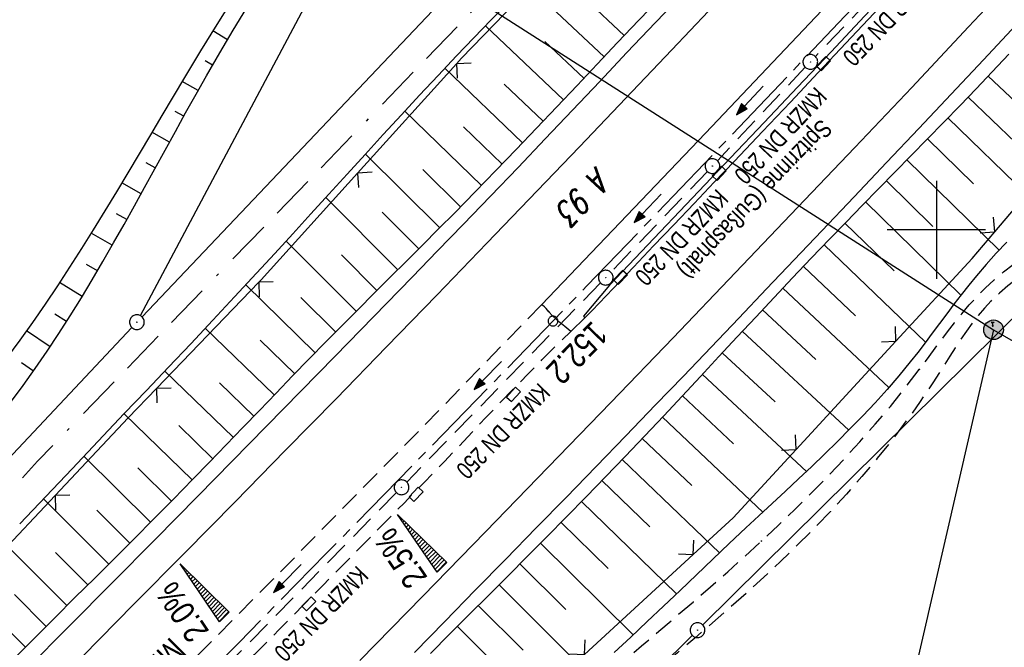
# Model space of a CAD drawing. Extents: x 510908 to 511586, y 472554 to 473315.
# Tile 27 of 34: x 511307 to 511407, y 473058 to 473121. Entities that reach past the tile are written whole.
import ezdxf

# ---------------------------------------------------------------- set-up
doc = ezdxf.new("R2010")
doc.units = 0
doc.header["$LTSCALE"] = 10
doc.header["$MEASUREMENT"] = 0
for name, pattern in [('ACAD_ISO16W100', [73, 15, -6.5, 15, -6.5, 15, -7, 1, -7]), ('ACHSE', [5.5, 4, -0.5, 0.5, -0.5]), ('LT00', [0]), ('LT03', [0.5, 0.3, -0.2]), ('LT11', [0.3, 0.2, -0.1]), ('STRICHLINIE2', [0.375, 0.25, -0.125])]:
    doc.linetypes.add(name, pattern=pattern)
doc.layers.get('0').update_dxf_attribs({"linetype": 'LT00'})
for name, color, linetype in [('-AX-020', 250, 'ACHSE'), ('-Halt-Pfeil', 4, 'LT00'), ('-Haltung', 182, 'STRICHLINIE2'), ('-Haltungsbeschriftung', 182, 'LT00'), ('-QUE-20O', 11, 'LT00'), ('-QUE-20W', 11, 'LT00'), ('-ST-20-1', 250, 'LT00'), ('BAB-KABEL', 220, 'ACAD_ISO16W100'), ('DFK_AB_L', 21, 'LT00'), ('DFK_AB_P', 7, 'LT00'), ('DFK_BES-WEGE', 255, 'LT00'), ('DFK_KATASTER', 250, 'LT00'), ('DFK_TOPO-SYM', 252, 'LT00'), ('MITTELSTREIFEN-Ü_LINIE', 250, 'LT11'), ('MITTELSTREIFEN-Ü_TEXT', 250, 'LT03'), ('RINNE_TEXT', 11, 'Continuous'), ('STROM_FREILTG', 80, 'STROMFREILEITUNG'), ('STROM_TEXT', 80, 'Continuous'), ('V93_AFBR_BAB', 250, 'LT00'), ('V93_BOESCH', 250, 'LT00'), ('V93_BOSCHUNG', 250, 'LT00'), ('V93_FELDWEG', 250, 'LT11'), ('V93_H_BORD', 250, 'LT00'), ('V93_KA_PRUF', 182, 'LT00'), ('V93_LD_MARK', 250, 'LT00'), ('V93_MSUE', 1, 'LT00'), ('V93_PARK_MS', 1, 'LT00'), ('V93_RASTER', 250, 'LT00'), ('V93_RINNE', 182, 'LT00'), ('V93_SINKK', 182, 'LT00'), ('V93_ZAUN', 40, 'LT00')]:
    doc.layers.add(name, color=color, linetype=linetype)
doc.styles.add('Arial', font='ARIAL.TTF')
doc.styles.add('Beschrift', font='ARIAL.TTF')
doc.styles.add('Haltungsbeschriftung', font='ARIAL.TTF', dxfattribs={"width": 0.75})
doc.styles.get("Standard").update_dxf_attribs({"font": 'romans.shx'})
doc.styles.add('Strom', font='txt.shx')
doc.linetypes.add('STROMFREILEITUNG', pattern='A,12.7,-5.5,["xx",Strom,S=2.5,R=0,X=-2.6,Y=-0.85],-4.35', length=22.55)

# ---------------------------------------------------------------- blocks, each defined once
blk = doc.blocks.new('SYMB7309')
at = {"color": 0, "linetype": 'ByBlock'}
for p, q in [((1.558, 3.279999), (-1.558, 3.28)), ((0, 0.5002), (0, 3.28))]:
    blk.add_line(p, q, dxfattribs=at)
for points in [[(-0.984, 3.526), (-1.558, 3.28), (-0.984, 3.034)], [(-0.031408, 0.499213), (-0.093728, 0.49134), (-0.15457, 0.475719), (-0.212975, 0.452595), (-0.268021, 0.422333), (-0.31884, 0.385411), (-0.36463, 0.342411), (-0.40467, 0.29401), (-0.438329, 0.240973), (-0.465074, 0.184136), (-0.484486, 0.124395), (-0.496256, 0.062692), (-0.5002, 0)], [(-0.5002, 0), (-0.496256, -0.062692), (-0.484486, -0.124395), (-0.465074, -0.184136), (-0.438329, -0.240973), (-0.404671, -0.29401), (-0.36463, -0.342411), (-0.31884, -0.385411), (-0.268021, -0.422333), (-0.212975, -0.452595), (-0.15457, -0.475719), (-0.093728, -0.49134), (-0.031408, -0.499213), (0.031408, -0.499213), (0.093728, -0.49134), (0.15457, -0.475719), (0.212975, -0.452595), (0.268021, -0.422333), (0.31884, -0.385411), (0.36463, -0.342411), (0.404671, -0.29401), (0.438329, -0.240973), (0.465075, -0.184136), (0.484486, -0.124395), (0.496256, -0.062692), (0.500201, 0)], [(0.5002, 0), (0.496256, 0.062692), (0.484485, 0.124395), (0.465074, 0.184136), (0.438329, 0.240973), (0.40467, 0.29401), (0.36463, 0.34241), (0.31884, 0.385411), (0.268021, 0.422333), (0.212975, 0.452595), (0.15457, 0.475719), (0.093728, 0.49134), (0.031408, 0.499213), (-0.031408, 0.499213)], [(0.984, 3.526), (1.558, 3.279999), (0.984, 3.034)]]:
    blk.add_lwpolyline(points, dxfattribs=at)
blk = doc.blocks.new('SYMB0003')
at = {"color": 0, "linetype": 'ByBlock'}
for p, q in [((-0.015712, 0), (0.010166, 0.012015)), ((0, -0.021257), (-0.015712, 0)), ((0.010166, 0.012015), (0, -0.021257))]:
    blk.add_line(p, q, dxfattribs=at)
for points in [[(-0.031395, 0.499013), (-0.093691, 0.491144), (-0.154509, 0.475528), (-0.21289, 0.452414), (-0.267913, 0.422164), (-0.318712, 0.385257), (-0.364484, 0.342274), (-0.404509, 0.293893), (-0.438154, 0.240877), (-0.464888, 0.184062), (-0.484292, 0.124345), (-0.496058, 0.062667), (-0.5, 0)], [(-0.5, 0), (-0.496058, -0.062667), (-0.484292, -0.124345), (-0.464888, -0.184062), (-0.438154, -0.240877), (-0.404509, -0.293893), (-0.364485, -0.342274), (-0.318712, -0.385257), (-0.267914, -0.422164), (-0.21289, -0.452414), (-0.154509, -0.475529), (-0.093691, -0.491144), (-0.031395, -0.499014), (0.031395, -0.499014)], [(0.5, 0), (0.496057, 0.062667), (0.484292, 0.124345), (0.464888, 0.184062), (0.438153, 0.240877), (0.404509, 0.293893), (0.364484, 0.342274), (0.318712, 0.385257), (0.267913, 0.422164), (0.21289, 0.452414), (0.154509, 0.475528), (0.093691, 0.491144), (0.031395, 0.499013), (-0.031395, 0.499013)], [(0.031395, -0.499014), (0.093691, -0.491144), (0.154509, -0.475529), (0.21289, -0.452414), (0.267914, -0.422164), (0.318712, -0.385257), (0.364485, -0.342274), (0.404509, -0.293893), (0.438154, -0.240877), (0.464889, -0.184062), (0.484292, -0.124345), (0.496058, -0.062667), (0.5, 0)]]:
    blk.add_lwpolyline(points, dxfattribs=at)
blk = doc.blocks.new('SYMB0002')
at = {"color": 0, "linetype": 'ByBlock'}
for points in [[(-0.031395, 0.499013), (-0.093691, 0.491144), (-0.154509, 0.475528), (-0.21289, 0.452414), (-0.267913, 0.422164), (-0.318712, 0.385257), (-0.364484, 0.342274), (-0.404509, 0.293893), (-0.438154, 0.240877), (-0.464888, 0.184062), (-0.484292, 0.124345), (-0.496058, 0.062667), (-0.5, 0)], [(-0.5, 0), (-0.496058, -0.062667), (-0.484292, -0.124345), (-0.464888, -0.184062), (-0.438154, -0.240877), (-0.404509, -0.293893), (-0.364485, -0.342274), (-0.318712, -0.385257), (-0.267914, -0.422164), (-0.21289, -0.452414), (-0.154509, -0.475529), (-0.093691, -0.491144), (-0.031395, -0.499014), (0.031395, -0.499014)], [(0.5, 0), (0.496057, 0.062667), (0.484292, 0.124345), (0.464888, 0.184062), (0.438153, 0.240877), (0.404509, 0.293893), (0.364484, 0.342274), (0.318712, 0.385257), (0.267913, 0.422164), (0.21289, 0.452414), (0.154509, 0.475528), (0.093691, 0.491144), (0.031395, 0.499013), (-0.031395, 0.499013)], [(0.031395, -0.499014), (0.093691, -0.491144), (0.154509, -0.475529), (0.21289, -0.452414), (0.267914, -0.422164), (0.318712, -0.385257), (0.364485, -0.342274), (0.404509, -0.293893), (0.438154, -0.240877), (0.464889, -0.184062), (0.484292, -0.124345), (0.496058, -0.062667), (0.5, 0)]]:
    blk.add_lwpolyline(points, dxfattribs=at)
blk = doc.blocks.new('SYMB0011')
at = {"color": 0, "linetype": 'ByBlock'}
for p, q in [((0.5, 0), (-0.5, 0)), ((0, 0.5), (0, -0.5))]:
    blk.add_line(p, q, dxfattribs=at)
blk = doc.blocks.new('SYMB0024')
at = {"color": 0, "linetype": 'ByBlock'}
for p, q in [((-0.5, 0.5), (0, 0)), ((0, 0), (0.5, 0.5))]:
    blk.add_line(p, q, dxfattribs=at)
blk = doc.blocks.new('SYMB0652')
at = {"color": 0, "linetype": 'ByBlock'}
blk.add_lwpolyline([(-0.15, -0.075), (0.15, -0.075), (0.15, 0.075), (-0.15, 0.075), (-0.15, -0.075)], dxfattribs=at)
blk = doc.blocks.new('SYMB0070')
at = {"color": 0, "linetype": 'ByBlock'}
for p, q in [((-0.5, 0), (0.2, 0)), ((0.5, 0), (0.2, 0.1)), ((0.2, 0.1), (0.2, 0)), ((0.468, 0), (0.21, 0.086)), ((0.21, 0.086), (0.21, -0.086)), ((0.21, -0.086), (0.468, 0)), ((0.22, -0.072), (0.437, 0)), ((0.23, -0.058), (0.405, 0)), ((0.24, -0.045), (0.374, 0)), ((0.342, 0), (0.25, 0.031)), ((0.25, 0.031), (0.25, -0.031)), ((0.25, -0.031), (0.342, 0)), ((0.26, -0.017), (0.31, 0)), ((0.27, -0.003), (0.279, 0))]:
    blk.add_line(p, q, dxfattribs=at)
for points in [[(0.2, 0), (0.2, -0.1), (0.5, 0)], [(0.437, 0), (0.22, 0.072), (0.22, -0.072)], [(0.405, 0), (0.23, 0.058), (0.23, -0.058)], [(0.374, 0), (0.24, 0.045), (0.24, -0.045)], [(0.31, 0), (0.26, 0.017), (0.26, -0.017)], [(0.279, 0), (0.27, 0.003), (0.27, -0.003)]]:
    blk.add_lwpolyline(points, dxfattribs=at)

msp = doc.modelspace()

# ---------------------------------------------------------------- hatches: boundary and pattern name
at = {"layer": 'STROM_TEXT'}
h = msp.add_hatch(color=256, dxfattribs=at)
edge = h.paths.add_edge_path()
edge.add_arc((511405.82, 473089.82), 1, 0, 360)

# ---------------------------------------------------------------- linework, layer by layer
at = {"layer": '-AX-020', "ltscale": 0.2, "flags": 128}
msp.add_lwpolyline([(511480.55, 473221.7), (511477.57, 473218.19), (511475.55, 473215.81), (511467.29, 473206.2), (511458.98, 473196.64), (511450.61, 473187.13), (511442.18, 473177.67), (511433.71, 473168.25), (511425.19, 473158.87), (511416.62, 473149.54), (511408.01, 473140.24), (511399.37, 473130.98), (511390.68, 473121.76), (511381.96, 473112.57), (511373.2, 473103.41), (511364.42, 473094.28), (511355.61, 473085.17), (511346.77, 473076.1), (511337.91, 473067.04), (511329.03, 473058), (511320.13, 473048.99), (511311.22, 473039.98), (511302.29, 473031), (511293.34, 473022.02), (511284.39, 473013.05), (511275.44, 473004.09), (511266.47, 472995.14), (511255.91, 472984.59), (511236.79, 472965.5), (511230.18, 472958.9), (511223.57, 472952.29), (511216.96, 472945.68), (511210.37, 472939.06), (511203.78, 472932.43), (511197.22, 472925.79), (511190.66, 472919.13), (511184.13, 472912.44), (511177.62, 472905.74), (511171.14, 472899.01), (511164.68, 472892.25), (511158.26, 472885.46), (511151.88, 472878.64), (511145.53, 472871.79), (511139.22, 472864.89), (511132.96, 472857.96), (511126.75, 472850.98), (511120.58, 472843.95), (511114.48, 472836.88), (511109.32, 472830.82), (511103.32, 472823.65), (511097.39, 472816.44), (511091.51, 472809.17), (511085.7, 472801.85), (511079.95, 472794.49), (511074.26, 472787.07), (511068.64, 472779.61), (511063.08, 472772.1), (511057.59, 472764.54), (511052.16, 472756.93), (511046.8, 472749.28), (511041.5, 472741.58), (511036.27, 472733.84), (511031.1, 472726.05), (511026.01, 472718.22), (511020.98, 472710.35), (511016.01, 472702.43), (511011.12, 472694.47), (511006.29, 472686.47), (511001.53, 472678.43), (510996.84, 472670.35), (510992.82, 472663.27)], dxfattribs=at)
at = {"layer": '-Haltung'}
for p, q in [((511398.35, 473128.78), (511387.69, 473117.64)), ((511386.65, 473116.55), (511377.72, 473107.03)), ((511376.69, 473105.94), (511366.87, 473095.68)), ((511365.83, 473094.6), (511346.09, 473074.33)), ((511345.04, 473073.25), (511325.17, 473052.99))]:
    msp.add_line(p, q, dxfattribs=at)
at = {"layer": '-QUE-20O'}
for p, q in [((511345.2, 473071.02), (511345.19, 473071.01)), ((511345.36, 473070.76), (511345.41, 473070.81)), ((511345.63, 473070.6), (511345.54, 473070.51)), ((511345.71, 473070.25), (511345.84, 473070.39)), ((511346.05, 473070.18), (511345.88, 473070)), ((511346.05, 473069.75), (511346.27, 473069.97)), ((511346.48, 473069.76), (511346.23, 473069.49)), ((511346.4, 473069.24), (511346.7, 473069.55)), ((511346.91, 473069.34), (511346.57, 473068.99)), ((511346.74, 473068.74), (511347.13, 473069.13)), ((511347.34, 473068.92), (511346.92, 473068.48)), ((511347.09, 473068.23), (511347.56, 473068.71)), ((511347.77, 473068.5), (511347.26, 473067.98)), ((511347.43, 473067.73), (511347.98, 473068.29)), ((511348.2, 473068.08), (511347.61, 473067.47)), ((511347.78, 473067.22), (511348.41, 473067.87)), ((511348.63, 473067.66), (511347.95, 473066.97)), ((511348.12, 473066.71), (511348.84, 473067.45)), ((511349.06, 473067.24), (511348.29, 473066.46)), ((511348.47, 473066.21), (511349.27, 473067.03)), ((511349.48, 473066.82), (511348.64, 473065.96)), ((511348.81, 473065.7), (511349.7, 473066.61)), ((511349.91, 473066.4), (511348.98, 473065.45)), ((511349.16, 473065.2), (511350.13, 473066.19))]:
    msp.add_line(p, q, dxfattribs=at)
msp.add_lwpolyline([(511349.19, 473065.15), (511345.17, 473071.04), (511350.17, 473066.15), (511349.19, 473065.15)], dxfattribs=at)
at = {"layer": '-QUE-20W'}
for p, q in [((511323.06, 473065.97), (511323.05, 473065.96)), ((511323.22, 473065.71), (511323.27, 473065.76)), ((511323.48, 473065.55), (511323.39, 473065.46)), ((511323.57, 473065.2), (511323.7, 473065.34)), ((511323.91, 473065.13), (511323.74, 473064.95)), ((511323.91, 473064.7), (511324.12, 473064.92)), ((511324.34, 473064.71), (511324.08, 473064.44)), ((511324.25, 473064.19), (511324.55, 473064.49)), ((511324.77, 473064.28), (511324.42, 473063.94)), ((511324.59, 473063.68), (511324.98, 473064.07)), ((511325.19, 473063.86), (511324.77, 473063.43)), ((511324.94, 473063.18), (511325.41, 473063.65)), ((511325.62, 473063.44), (511325.11, 473062.92)), ((511325.28, 473062.67), (511325.83, 473063.23)), ((511326.05, 473063.02), (511325.45, 473062.42)), ((511325.62, 473062.16), (511326.26, 473062.81)), ((511326.48, 473062.6), (511325.8, 473061.91)), ((511325.97, 473061.66), (511326.69, 473062.39)), ((511326.9, 473062.18), (511326.14, 473061.4)), ((511326.31, 473061.15), (511327.12, 473061.97)), ((511327.33, 473061.76), (511326.48, 473060.9)), ((511326.65, 473060.64), (511327.54, 473061.55)), ((511327.76, 473061.34), (511326.83, 473060.39)), ((511327, 473060.14), (511327.97, 473061.13))]:
    msp.add_line(p, q, dxfattribs=at)
msp.add_lwpolyline([(511327.03, 473060.09), (511323.03, 473066), (511328.01, 473061.08), (511327.03, 473060.09)], dxfattribs=at)
at = {"layer": 'BAB-KABEL', "ltscale": 0.03, "flags": 128}
msp.add_lwpolyline([(511460.4, 473237.2), (511450.63, 473224.7), (511393.07, 473164.53), (511363.02, 473132.87), (511308.52, 473076.45), (511275.57, 473040.36), (511243.01, 473009.33), (511235.22, 472986.05), (511231.03, 472981.06), (511075.99, 472813.11), (511070.24, 472807.3), (511057.8, 472797.51), (511038.03, 472769.96), (511010.69, 472730.53), (510983.88, 472687.19), (510977.21, 472675.28)], dxfattribs=at)
at = {"layer": 'DFK_AB_L'}
for p, q in [((511319.15, 473091.14), (511364.22, 473138.69)), ((511411.59, 473094.77), (511376.22, 473059.78)), ((511318.12, 473090.05), (511219.99, 472985.71)), ((511375.16, 473058.72), (511291.5, 472976.33))]:
    msp.add_line(p, q, dxfattribs=at)
at = {"layer": 'DFK_KATASTER'}
msp.add_line((511336.38, 473124), (511318.98, 473091.26), dxfattribs=at)
at = {"layer": 'MITTELSTREIFEN-Ü_LINIE', "flags": 128}
for points in [[(511359.82, 473092.38), (511346.75, 473078.92), (511332.5, 473064.43), (511315.07, 473046.86), (511298.29, 473030.03), (511281.56, 473013.3), (511255.32, 472987)], [(511260.45, 472986.6), (511261.62, 472987.78), (511262.79, 472988.96), (511263.96, 472990.14), (511265.21, 472991.37), (511266.45, 472992.6), (511267.7, 472993.83), (511271.07, 472997.16), (511274.44, 473000.49), (511277.8, 473003.82), (511281.15, 473007.16), (511284.5, 473010.5), (511287.9, 473013.89), (511291.3, 473017.28), (511294.69, 473020.68), (511298.09, 473024.07), (511301.49, 473027.46), (511304.28, 473030.25), (511307.08, 473033.04), (511309.87, 473035.83), (511312.66, 473038.62), (511315.45, 473041.42), (511318.23, 473044.22), (511320.71, 473046.72), (511323.19, 473049.23), (511325.66, 473051.75), (511328.14, 473054.26), (511330.61, 473056.77), (511333.09, 473059.29), (511335.56, 473061.8), (511337.62, 473063.88), (511339.69, 473065.96), (511341.74, 473068.04), (511343.8, 473070.13), (511345.85, 473072.22), (511347.89, 473074.32), (511349.93, 473076.43), (511351.34, 473077.91), (511352.75, 473079.4), (511354.16, 473080.88), (511355.58, 473082.37), (511356.99, 473083.84), (511358.42, 473085.31), (511359.86, 473086.77), (511361.31, 473088.22), (511362.78, 473089.65)]]:
    msp.add_lwpolyline(points, dxfattribs=at)
at = {"layer": 'STROM_FREILTG', "ltscale": 0.1}
for points in [[(511257.5, 473183.61), (511277.43, 473171.85), (511405.82, 473089.82), (511479.27, 473047.55), (511503.45, 473032.63)], [(511405.82, 473089.82), (511385.02, 472999.49), (511352.52, 472836.42)]]:
    msp.add_lwpolyline(points, dxfattribs=at)
at = {"layer": 'STROM_TEXT'}
msp.add_circle((511405.82, 473089.82), 1, dxfattribs=at)
at = {"layer": 'V93_AFBR_BAB'}
for points in [[(511478.95, 473222.93), (511473.15, 473216.01), (511457.14, 473197.69), (511441.7, 473180.37), (511425.59, 473162.53), (511409.64, 473145.11), (511393.32, 473127.62), (511376.49, 473109.83), (511359.82, 473092.38)], [(511307.41, 473055.28), (511311.77, 473059.68), (511316.13, 473064.08), (511320.48, 473068.49), (511324.82, 473072.9), (511331.82, 473080.02), (511338.81, 473087.15), (511341.42, 473089.82), (511344.03, 473092.5), (511346.64, 473095.17), (511349.24, 473097.85), (511351.84, 473100.54), (511354.63, 473103.44), (511357.42, 473106.35), (511360.2, 473109.27), (511362.97, 473112.18), (511365.74, 473115.1), (511368.51, 473118.03), (511371.42, 473121.09), (511374.32, 473124.15)], [(511408.13, 473120.86), (511404.79, 473117.29), (511401.51, 473113.8), (511398.22, 473110.32), (511394.93, 473106.84), (511391.64, 473103.37), (511388.35, 473099.9), (511385.54, 473096.94), (511382.72, 473093.98), (511379.91, 473091.02), (511377.08, 473088.06), (511374.26, 473085.11), (511371.43, 473082.17), (511368.4, 473079.03), (511365.36, 473075.9), (511362.32, 473072.77), (511359.27, 473069.65), (511356.18, 473066.48), (511353.07, 473063.31), (511349.97, 473060.14), (511346.87, 473056.97)], [(511362.78, 473089.65), (511363.27, 473090.12), (511363.77, 473090.6), (511364.26, 473091.08)]]:
    msp.add_lwpolyline(points, dxfattribs=at)
at = {"layer": 'V93_BOESCH'}
for points in [[(511335.11, 473134.28), (511333.43, 473131.61), (511331.76, 473128.94), (511330.09, 473126.27), (511328.42, 473123.59), (511326.76, 473120.9), (511325.12, 473118.21), (511323.48, 473115.5), (511322.32, 473113.56), (511321.17, 473111.62), (511320.01, 473109.68), (511318.86, 473107.73), (511317.7, 473105.79), (511316.54, 473103.85), (511315.37, 473101.92), (511314.19, 473100), (511312.99, 473098.08), (511311.78, 473096.18), (511310.54, 473094.3), (511309.29, 473092.43), (511308.01, 473090.58), (511306.71, 473088.75), (511305.37, 473086.94)], [(511306.31, 473056.54), (511308.31, 473058.55), (511310.32, 473060.55), (511312.33, 473062.56), (511314.34, 473064.56), (511316.35, 473066.56), (511318.35, 473068.56), (511320.35, 473070.58), (511322.35, 473072.59), (511324.34, 473074.62), (511326.03, 473076.36), (511327.72, 473078.11), (511329.41, 473079.87), (511331.1, 473081.62), (511332.79, 473083.38), (511334.48, 473085.13), (511336.17, 473086.88), (511337.88, 473088.62), (511339.51, 473090.26), (511341.14, 473091.9), (511342.78, 473093.54), (511344.42, 473095.18), (511346.07, 473096.81), (511347.71, 473098.45), (511349.34, 473100.09), (511350.98, 473101.73), (511353.07, 473103.87), (511355.16, 473106.02), (511357.24, 473108.18), (511359.31, 473110.35), (511361.37, 473112.52), (511363.43, 473114.7), (511365.49, 473116.87), (511367.55, 473119.05), (511369.73, 473121.35), (511371.91, 473123.65)], [(511306.7, 473070.08), (511312.03, 473075.68), (511317.35, 473081.29), (511319.61, 473083.66), (511321.86, 473086.03), (511324.11, 473088.41), (511326.35, 473090.79), (511328.58, 473093.18), (511330.81, 473095.58), (511332.66, 473097.59), (511334.5, 473099.6), (511336.35, 473101.62), (511338.18, 473103.64), (511340.02, 473105.66), (511341.86, 473107.68), (511343.71, 473109.7), (511345.56, 473111.71), (511347.41, 473113.72), (511349.28, 473115.71), (511351.16, 473117.7), (511352.92, 473119.53), (511354.68, 473121.36), (511356.45, 473123.18)], [(511305.75, 473082.43), (511307.04, 473084.14), (511308.29, 473085.88), (511309.51, 473087.65), (511310.69, 473089.44), (511311.85, 473091.25), (511312.98, 473093.08), (511314.09, 473094.92), (511315.18, 473096.78), (511316.26, 473098.66), (511317.32, 473100.54), (511318.37, 473102.43), (511319.42, 473104.32), (511320.46, 473106.22), (511321.5, 473108.12), (511322.55, 473110.02), (511323.59, 473111.91), (511324.65, 473113.8), (511325.72, 473115.68), (511327.07, 473118), (511328.43, 473120.31), (511329.81, 473122.6)], [(511407.36, 473117.89), (511405.67, 473116.08), (511404.04, 473114.36), (511402.41, 473112.65), (511400.76, 473110.95), (511399.1, 473109.25), (511397.44, 473107.56), (511395.78, 473105.87), (511394.12, 473104.18), (511392.46, 473102.49), (511390.81, 473100.79), (511389.16, 473099.09), (511387.26, 473097.11), (511385.37, 473095.11), (511383.49, 473093.11), (511381.62, 473091.11), (511379.74, 473089.1), (511377.87, 473087.09), (511376, 473085.08), (511374.13, 473083.07), (511372.25, 473081.07), (511368.32, 473076.93), (511364.36, 473072.82), (511360.36, 473068.75), (511358.39, 473066.77), (511356.42, 473064.79), (511354.44, 473062.82), (511352.46, 473060.84), (511350.49, 473058.87), (511348.52, 473056.89)], [(511407.16, 473098.75), (511406.1, 473097.63), (511405.07, 473096.48), (511404.07, 473095.3), (511403.29, 473094.36), (511402.54, 473093.39), (511401.79, 473092.42), (511401.05, 473091.44), (511400.32, 473090.45), (511399.58, 473089.47), (511398.85, 473088.49), (511398.1, 473087.52), (511397.34, 473086.55), (511396.18, 473085.14), (511394.99, 473083.76), (511393.76, 473082.4), (511392.51, 473081.07), (511391.24, 473079.76), (511389.94, 473078.46), (511388.63, 473077.18), (511387.31, 473075.91), (511385.97, 473074.65), (511384.63, 473073.4), (511383.29, 473072.15), (511381.94, 473070.9), (511380.6, 473069.65), (511378.92, 473068.07), (511377.25, 473066.48), (511375.58, 473064.89), (511373.91, 473063.3), (511372.24, 473061.71), (511370.57, 473060.13), (511368.9, 473058.55), (511367.22, 473056.98)]]:
    msp.add_lwpolyline(points, dxfattribs=at)
at = {"layer": 'V93_BOSCHUNG'}
for p, q in [((511366.18, 473117.61), (511358.28, 473125.05)), ((511368.24, 473119.77), (511364.31, 473123.49)), ((511327.86, 473119.34), (511326.36, 473120.24)), ((511362.05, 473113.24), (511354.1, 473120.76)), ((511364.12, 473115.43), (511360.15, 473119.16)), ((511326.34, 473116.76), (511325.57, 473117.21)), ((511357.89, 473108.86), (511349.98, 473116.45)), ((511405.26, 473115.64), (511415.12, 473106.36)), ((511324.86, 473114.17), (511323.23, 473115.09)), ((511359.98, 473111.05), (511356, 473114.83)), ((511403.23, 473113.51), (511408.05, 473108.9)), ((511323.4, 473111.56), (511322.54, 473112.03)), ((511353.7, 473104.52), (511345.91, 473112.09)), ((511401.18, 473111.39), (511410.64, 473102.2)), ((511355.8, 473106.69), (511351.87, 473110.48)), ((511321.95, 473108.93), (511320.16, 473109.93)), ((511399.11, 473109.26), (511403.79, 473104.67)), ((511349.46, 473100.2), (511341.89, 473107.71)), ((511397.01, 473107.13), (511406.38, 473097.92)), ((511320.5, 473106.3), (511319.57, 473106.82)), ((511351.58, 473102.35), (511347.74, 473106.13)), ((511319.06, 473103.67), (511317.09, 473104.77)), ((511394.91, 473104.99), (511399.65, 473100.33)), ((511345.19, 473095.93), (511337.87, 473103.29)), ((511392.8, 473102.84), (511402.5, 473093.34)), ((511317.6, 473101.04), (511316.57, 473101.62)), ((511347.32, 473098.06), (511343.6, 473101.78)), ((511390.69, 473100.67), (511395.69, 473095.81)), ((511316.13, 473098.42), (511313.97, 473099.65)), ((511340.94, 473091.71), (511333.81, 473098.84)), ((511388.58, 473098.48), (511398.9, 473088.56)), ((511343.06, 473093.82), (511339.45, 473097.44)), ((511314.62, 473095.81), (511313.5, 473096.47)), ((511386.48, 473096.28), (511391.78, 473091.25)), ((511313.07, 473093.22), (511310.76, 473094.62)), ((511336.76, 473087.48), (511329.71, 473094.39)), ((511338.85, 473089.6), (511335.31, 473093.11)), ((511384.39, 473094.07), (511395.16, 473083.96)), ((511311.47, 473090.65), (511310.29, 473091.4)), ((511382.32, 473091.86), (511387.74, 473086.81)), ((511309.81, 473088.1), (511307.41, 473089.72)), ((511332.61, 473083.2), (511325.59, 473089.98)), ((511380.27, 473089.66), (511391.08, 473079.6)), ((511334.69, 473085.34), (511331.17, 473088.76)), ((511378.22, 473087.46), (511383.59, 473082.48)), ((511308.09, 473085.6), (511306.88, 473086.46)), ((511328.45, 473078.87), (511321.47, 473085.62)), ((511376.19, 473085.28), (511386.77, 473075.4)), ((511330.53, 473081.03), (511327.03, 473084.41)), ((511374.15, 473083.1), (511379.36, 473078.22)), ((511324.26, 473074.54), (511317.35, 473081.28)), ((511326.36, 473076.7), (511322.89, 473080.08)), ((511372.11, 473080.93), (511382.35, 473071.27)), ((511370.07, 473078.77), (511375.1, 473073.99)), ((511320.02, 473070.24), (511313.24, 473076.96)), ((511368.02, 473076.62), (511377.93, 473067.13)), ((511322.14, 473072.38), (511318.72, 473075.76)), ((511365.95, 473074.47), (511370.84, 473069.76)), ((511315.77, 473065.98), (511309.13, 473072.63)), ((511363.88, 473072.34), (511373.54, 473062.95)), ((511317.9, 473068.11), (511314.54, 473071.45)), ((511361.81, 473070.22), (511366.58, 473065.54)), ((511311.51, 473061.75), (511304.99, 473068.28)), ((511359.72, 473068.11), (511369.14, 473058.77)), ((511313.64, 473063.86), (511310.35, 473067.16)), ((511357.62, 473065.99), (511362.28, 473061.35)), ((511307.28, 473057.51), (511300.85, 473063.92)), ((511355.51, 473063.88), (511364.71, 473054.68)), ((511309.4, 473059.64), (511306.16, 473062.87)), ((511353.38, 473061.76), (511357.93, 473057.21)), ((511351.26, 473059.64), (511360.23, 473050.68))]:
    msp.add_line(p, q, dxfattribs=at)
at = {"layer": 'V93_FELDWEG', "flags": 128}
for points in [[(511264.31, 472971.81), (511265.39, 472971.85), (511266.72, 472971.91), (511268.04, 472971.98), (511269.37, 472972.08), (511270.69, 472972.21), (511272, 472972.37), (511273.31, 472972.56), (511274.61, 472972.81), (511275.9, 472973.1), (511277.29, 472973.47), (511278.66, 472973.91), (511280.01, 472974.41), (511281.34, 472974.98), (511282.64, 472975.6), (511283.91, 472976.28), (511285.14, 472977.02), (511286.32, 472977.81), (511287.46, 472978.65), (511288.55, 472979.55), (511289.61, 472980.48), (511290.63, 472981.46), (511291.61, 472982.48), (511292.58, 472983.52), (511293.52, 472984.59), (511294.44, 472985.69), (511295.35, 472986.8), (511296.24, 472987.92), (511297.13, 472989.05), (511298.02, 472990.18), (511298.91, 472991.32), (511299.81, 472992.44), (511300.71, 472993.56), (511301.63, 472994.66), (511302.79, 472996), (511303.97, 472997.3), (511305.17, 472998.59), (511306.39, 472999.85), (511307.63, 473001.1), (511308.88, 473002.33), (511310.14, 473003.56), (511311.4, 473004.77), (511312.67, 473005.99), (511315.15, 473008.36), (511317.63, 473010.74), (511320.12, 473013.11), (511322.61, 473015.48), (511325.11, 473017.85), (511327.61, 473020.21), (511330.12, 473022.56), (511332.63, 473024.9), (511335.16, 473027.23), (511338.57, 473030.35), (511342, 473033.45), (511345.45, 473036.52), (511348.91, 473039.58), (511352.39, 473042.63), (511355.88, 473045.65), (511359.39, 473048.66), (511362.9, 473051.66), (511366.43, 473054.65), (511368.2, 473056.15), (511369.98, 473057.64), (511371.75, 473059.14), (511373.51, 473060.64), (511375.27, 473062.15), (511377.02, 473063.67), (511378.76, 473065.2), (511380.48, 473066.74), (511382.19, 473068.31), (511383.92, 473069.93), (511385.63, 473071.58), (511387.32, 473073.25), (511388.98, 473074.95), (511390.61, 473076.67), (511392.21, 473078.43), (511393.78, 473080.21), (511395.32, 473082.03), (511396.81, 473083.89), (511398.27, 473085.78), (511398.99, 473086.74), (511399.7, 473087.7), (511400.4, 473088.65), (511401.12, 473089.61), (511401.84, 473090.54), (511402.59, 473091.46), (511403.35, 473092.36), (511404.14, 473093.23), (511404.96, 473094.06), (511405.88, 473094.9), (511406.83, 473095.71), (511407.81, 473096.47), (511408.82, 473097.21), (511409.86, 473097.92), (511410.92, 473098.61), (511411.98, 473099.29), (511413.06, 473099.96), (511414.15, 473100.62), (511415.23, 473101.29), (511416.31, 473101.96), (511417.38, 473102.64), (511418.44, 473103.34), (511419.84, 473104.31), (511421.21, 473105.32), (511422.55, 473106.37), (511423.86, 473107.44), (511425.16, 473108.53), (511426.44, 473109.65), (511427.71, 473110.78), (511428.96, 473111.92), (511430.21, 473113.08), (511431.45, 473114.23), (511433.51, 473116.16), (511435.57, 473118.09), (511437.62, 473120.03), (511439.67, 473121.98), (511441.7, 473123.94), (511443.72, 473125.91), (511445.72, 473127.89), (511448.03, 473130.21), (511450.32, 473132.55), (511452.59, 473134.91), (511454.84, 473137.28), (511457.08, 473139.67), (511459.31, 473142.07), (511461.53, 473144.47), (511463.74, 473146.89), (511465.94, 473149.31), (511468.69, 473152.36), (511471.44, 473155.41), (511474.19, 473158.46), (511476.93, 473161.52), (511479.66, 473164.57), (511482.4, 473167.64), (511485.14, 473170.7), (511487.89, 473173.76), (511490.63, 473176.82), (511493.39, 473179.88), (511495.28, 473181.97), (511497.17, 473184.06), (511499.07, 473186.16), (511500.96, 473188.26), (511502.84, 473190.36), (511504.72, 473192.47), (511506.59, 473194.58), (511508.44, 473196.7), (511510.28, 473198.83)], [(511512.02, 473197.5), (511511.13, 473196.46), (511509.17, 473194.2), (511507.19, 473191.94), (511505.2, 473189.69), (511503.2, 473187.44), (511501.19, 473185.2), (511499.18, 473182.97), (511497.17, 473180.74), (511495.15, 473178.51), (511491.68, 473174.68), (511488.21, 473170.84), (511484.75, 473167.01), (511481.29, 473163.19), (511477.82, 473159.36), (511474.36, 473155.53), (511470.9, 473151.71), (511467.43, 473147.89), (511465.45, 473145.7), (511463.46, 473143.52), (511461.47, 473141.35), (511459.48, 473139.18), (511457.47, 473137.01), (511455.46, 473134.86), (511453.43, 473132.72), (511451.39, 473130.6), (511449.33, 473128.49), (511447.26, 473126.4), (511445.41, 473124.57), (511443.55, 473122.75), (511441.67, 473120.95), (511439.79, 473119.15), (511437.9, 473117.36), (511436.01, 473115.58), (511434.11, 473113.79), (511432.21, 473112.01), (511431.1, 473110.97), (511429.99, 473109.93), (511428.87, 473108.9), (511427.74, 473107.88), (511426.6, 473106.88), (511425.44, 473105.89), (511424.26, 473104.93), (511423.06, 473104), (511421.83, 473103.09), (511420.57, 473102.23), (511419.28, 473101.4), (511418.28, 473100.8), (511417.26, 473100.22), (511416.22, 473099.66), (511415.19, 473099.1), (511414.15, 473098.54), (511413.11, 473097.99), (511412.09, 473097.42), (511411.08, 473096.84), (511410.09, 473096.24), (511409.12, 473095.62), (511408.18, 473094.97), (511407.27, 473094.28), (511406.41, 473093.55), (511405.59, 473092.77), (511404.91, 473092.04), (511404.26, 473091.28), (511403.64, 473090.5), (511403.05, 473089.68), (511402.47, 473088.84), (511401.91, 473087.99), (511401.36, 473087.13), (511400.81, 473086.26), (511400.26, 473085.39), (511399.7, 473084.52), (511398.35, 473082.51), (511396.94, 473080.54), (511395.49, 473078.62), (511393.98, 473076.74), (511392.43, 473074.9), (511390.84, 473073.1), (511389.22, 473071.34), (511387.55, 473069.61), (511385.86, 473067.92), (511384.14, 473066.25), (511382.43, 473064.65), (511380.71, 473063.07), (511378.96, 473061.52), (511377.2, 473059.98), (511375.42, 473058.45), (511373.64, 473056.94), (511371.84, 473055.44), (511370.04, 473053.94), (511368.24, 473052.45), (511365.57, 473050.25), (511362.91, 473048.05), (511360.25, 473045.84), (511357.59, 473043.64), (511354.94, 473041.42), (511352.3, 473039.2), (511349.66, 473036.97), (511347.04, 473034.73), (511344.43, 473032.47), (511341.84, 473030.19), (511339.26, 473027.89), (511336.7, 473025.58), (511334.42, 473023.48), (511332.16, 473021.37), (511329.91, 473019.25), (511327.67, 473017.11), (511325.44, 473014.97), (511323.22, 473012.82), (511321, 473010.66), (511318.78, 473008.51), (511316.57, 473006.35), (511314.35, 473004.2), (511313.1, 473002.98), (511311.84, 473001.76), (511310.59, 473000.54), (511309.35, 472999.3), (511308.11, 472998.06), (511306.89, 472996.8), (511305.69, 472995.53), (511304.49, 472994.23), (511303.32, 472992.91), (511302.38, 472991.81), (511301.44, 472990.69), (511300.51, 472989.57), (511299.59, 472988.44), (511298.67, 472987.31), (511297.74, 472986.18), (511296.8, 472985.07), (511295.86, 472983.96), (511294.9, 472982.88), (511293.92, 472981.82), (511292.92, 472980.79), (511291.89, 472979.79), (511290.83, 472978.82), (511289.74, 472977.9), (511288.62, 472977.03), (511287.45, 472976.2), (511286.18, 472975.4), (511284.87, 472974.65), (511283.51, 472973.97), (511282.13, 472973.34), (511280.71, 472972.78), (511279.28, 472972.27), (511277.82, 472971.82), (511276.35, 472971.43), (511275.01, 472971.12), (511273.65, 472970.86), (511272.3, 472970.63), (511270.93, 472970.44), (511269.57, 472970.27), (511268.2, 472970.13), (511266.82, 472970.01), (511265.45, 472969.9), (511264.07, 472969.8), (511262.17, 472969.68)]]:
    msp.add_lwpolyline(points, dxfattribs=at)
at = {"layer": 'V93_H_BORD'}
msp.add_line((511359.93, 473092.31), (511359.82, 473092.38), dxfattribs=at)
at = {"layer": 'V93_LD_MARK'}
for points in [[(511313.13, 473056.62), (511318.3, 473061.85), (511323.46, 473067.08), (511328.62, 473072.31), (511333.77, 473077.56), (511338.91, 473082.81), (511344.03, 473088.08), (511349.15, 473093.35), (511354.26, 473098.64), (511363.69, 473108.45), (511373.08, 473118.31), (511382.42, 473128.2), (511391.73, 473138.14), (511400.99, 473148.11), (511410.21, 473158.12)], [(511409.04, 473126.8), (511403.28, 473120.65), (511397.49, 473114.5), (511391.69, 473108.38), (511385.88, 473102.26), (511379.56, 473095.64), (511373.22, 473089.02), (511366.86, 473082.43), (511360.49, 473075.84), (511354.11, 473069.27), (511347.72, 473062.71), (511341.32, 473056.16)]]:
    msp.add_lwpolyline(points, dxfattribs=at)
at = {"layer": 'V93_PARK_MS'}
msp.add_lwpolyline([(511362.79, 473089.66), (511362.19, 473090.16), (511361.68, 473090.58), (511361.29, 473090.91), (511360.92, 473091.26), (511360.57, 473091.64), (511360.42, 473091.82), (511360.27, 473092), (511360.11, 473092.17), (511359.93, 473092.31)], dxfattribs=at)
at = {"layer": 'V93_RASTER'}
for p, q in [((511400, 473105), (511400, 473095)), ((511405, 473100), (511395, 473100))]:
    msp.add_line(p, q, dxfattribs=at)
at = {"layer": 'V93_RINNE'}
for points in [[(511408.29, 473138.44), (511404.22, 473134.06), (511400.15, 473129.69), (511396.07, 473125.34), (511392.67, 473121.73), (511389.28, 473118.12), (511385.87, 473114.52), (511382.46, 473110.93), (511379.05, 473107.34), (511366.73, 473094.37), (511364.09, 473091.2), (511364.26, 473091.08)], [(511364.26, 473091.08), (511364.26, 473091.08), (511364.98, 473091.8), (511365.69, 473092.54), (511366.4, 473093.28), (511367.11, 473094.03), (511369.16, 473096.2), (511371.22, 473098.36), (511373.28, 473100.52), (511375.34, 473102.68), (511377.4, 473104.84), (511379.46, 473107), (511382.31, 473110), (511385.14, 473113), (511387.97, 473116), (511390.8, 473119.01), (511393.63, 473122.02), (511396.45, 473125.03), (511399.72, 473128.52), (511402.98, 473132.01), (511406.25, 473135.51), (511409.51, 473139.01)]]:
    msp.add_lwpolyline(points, dxfattribs=at)
at = {"layer": 'V93_ZAUN'}
for p, q in [((511351.17, 473116.9), (511341.1, 473105.78)), ((511331.03, 473094.67), (511320.63, 473083.86)), ((511385.73, 473077.64), (511395.89, 473088.67)), ((511310.31, 473072.96), (511300.03, 473062.04)), ((511364.19, 473056.79), (511375.24, 473066.94))]:
    msp.add_line(p, q, dxfattribs=at)
for points in [[(511361.58, 473127.7), (511351.67, 473117.46), (511351.17, 473116.9)], [(511405.95, 473099.8), (511414.35, 473109.7), (511415.71, 473111.19)], [(511341.1, 473105.78), (511331.27, 473094.92), (511331.03, 473094.67)], [(511395.89, 473088.67), (511403.64, 473097.08), (511405.95, 473099.8)], [(511320.63, 473083.86), (511317.73, 473080.85), (511310.31, 473072.96)], [(511375.24, 473066.94), (511379.32, 473070.68), (511385.73, 473077.64)]]:
    msp.add_lwpolyline(points, dxfattribs=at)

# ---------------------------------------------------------------- block references
at = {"layer": '-Halt-Pfeil', "yscale": 4, "zscale": 4}
for p, xscale, rotation in [((511381.01, 473113.16), 4.000000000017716, 226.8198921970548), ((511370.61, 473102.18), 4.000000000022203, 226.2679921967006), ((511354.34, 473085.17), 4.000000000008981, 225.7613121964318), ((511333.94, 473064.51), 3.999999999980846, 225.5604821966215)]:
    msp.add_blockref('SYMB0070', p, dxfattribs=dict(at, xscale=xscale, rotation=rotation))
at = {"layer": '-ST-20-1', "rotation": 258.929999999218}
msp.add_blockref('SYMB0002', (511360.98, 473090.71), dxfattribs=at)
at = {"layer": 'DFK_AB_P', "xscale": 1.499999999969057, "yscale": 1.5, "zscale": 1.5, "rotation": 251.2881100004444}
for p in [(511318.63, 473090.6), (511375.69, 473059.25)]:
    msp.add_blockref('SYMB0003', p, dxfattribs=at)
at = {"layer": 'DFK_TOPO-SYM', "xscale": 0.1, "yscale": 0.1, "zscale": 0.1, "rotation": 359.99968}
msp.add_blockref('SYMB7309', (511405.74, 473090.25), dxfattribs=at)
at = {"layer": 'V93_FELDWEG', "xscale": 0.1000000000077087, "yscale": 0.1000000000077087, "zscale": 0.1, "rotation": 232.4313122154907}
for p in [(511404.96, 473094.06), (511405.59, 473092.77), (511398.27, 473085.78), (511399.7, 473084.52), (511382.19, 473068.31), (511384.14, 473066.25)]:
    msp.add_blockref('SYMB0011', p, dxfattribs=at)
at = {"layer": 'V93_KA_PRUF', "xscale": 1.499999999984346, "yscale": 1.5, "zscale": 1.5, "rotation": 232.4313115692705}
for p in [(511387.17, 473117.09), (511377.21, 473106.48), (511366.35, 473095.13), (511345.57, 473073.79)]:
    msp.add_blockref('SYMB0003', p, dxfattribs=at)
at = {"layer": 'V93_MSUE', "xscale": 0.1000000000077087, "yscale": 0.1000000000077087, "zscale": 0.1, "rotation": 232.4313122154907}
for p in [(511360.57, 473091.64), (511361.68, 473090.58)]:
    msp.add_blockref('SYMB0011', p, dxfattribs=at)
at = {"layer": 'V93_SINKK', "zscale": 4.5}
for p, xscale, yscale, rotation in [((511388.52, 473116.93), 4.499999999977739, 4.5, 226.59702752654), ((511377.9, 473105.74), 4.499999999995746, 4.5, 226.4547228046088), ((511367.84, 473095.15), 4.499999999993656, 4.499999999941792, 46.45472280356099), ((511356.97, 473083.25), 4.50000000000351, 4.5, 227.4067286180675), ((511347.04, 473073.08), 4.49999999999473, 4.5, 225.5797430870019), ((511336.13, 473061.93), 4.500000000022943, 4.5, 225.3625597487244)]:
    msp.add_blockref('SYMB0652', p, dxfattribs=dict(at, xscale=xscale, yscale=yscale, rotation=rotation))
at = {"layer": 'V93_ZAUN', "yscale": 2.100000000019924, "zscale": 2.1}
for p, xscale, rotation in [((511351.17, 473116.9), 2.099999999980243, 227.8488821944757), ((511341.1, 473105.78), 2.099999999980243, 227.8488821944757), ((511405.95, 473099.8), 2.100000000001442, 49.68503219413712), ((511331.03, 473094.67), 2.100000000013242, 226.1061821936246), ((511395.89, 473088.67), 2.100000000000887, 47.34707219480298), ((511320.63, 473083.86), 2.100000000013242, 226.1061821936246), ((511385.73, 473077.64), 2.100000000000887, 47.34707219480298), ((511310.31, 473072.96), 2.099999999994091, 226.739162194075), ((511375.24, 473066.94), 2.100000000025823, 42.55907219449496), ((511364.19, 473056.79), 2.100000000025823, 42.55907219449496)]:
    msp.add_blockref('SYMB0024', p, dxfattribs=dict(at, xscale=xscale, rotation=rotation))

# ---------------------------------------------------------------- texts
at = {"layer": '-Haltungsbeschriftung', "style": 'Haltungsbeschriftung', "width": 0.75}
for rotation, p in [(226.2753, (511398.8, 473126.61)), (226.8199, (511387.68, 473114.65)), (226.268, (511377.66, 473104.25)), (225.7613, (511359.54, 473084.52)), (225.5605, (511341.04, 473065.91))]:
    msp.add_text('KMZR DN 250', height=1.8, rotation=rotation, dxfattribs=at).set_placement(p)
at = {"layer": '-QUE-20O', "style": 'Beschrift', "width": 0.8}
msp.add_text('2.5%%%', height=2.5, rotation=124.2954, dxfattribs=at).set_placement((511348.27, 473064.62))
at = {"layer": '-QUE-20W', "style": 'Beschrift', "width": 0.8}
msp.add_text('2.0%%%', height=2.5, rotation=124.1204, dxfattribs=at).set_placement((511326.05, 473059.14))
at = {"layer": '-ST-20-1', "style": 'Beschrift', "width": 0.8}
msp.add_text('  152.2', height=2.5, rotation=-134.0481, dxfattribs=at).set_placement((511366.05, 473091.96))
at = {"layer": 'DFK_BES-WEGE', "oblique": 13.754, "width": 0.75}
msp.add_text('A 93', height=2.5, rotation=226.189, dxfattribs=at).set_placement((511365.33, 473106.49))
at = {"layer": 'MITTELSTREIFEN-Ü_TEXT', "style": 'Arial', "width": 0.8}
msp.add_text('Mittelstreifenüberfahrt 135 m', height=2.5, rotation=225.3056, dxfattribs=at).set_placement((511322.08, 473058.64))
at = {"layer": 'RINNE_TEXT', "style": 'Arial', "width": 0.8}
msp.add_text('Spitzrinne (Gußasphalt)', height=1.8, rotation=226.2368, dxfattribs=at).set_placement((511388.26, 473111.38))

doc.saveas('drawing.dxf')
